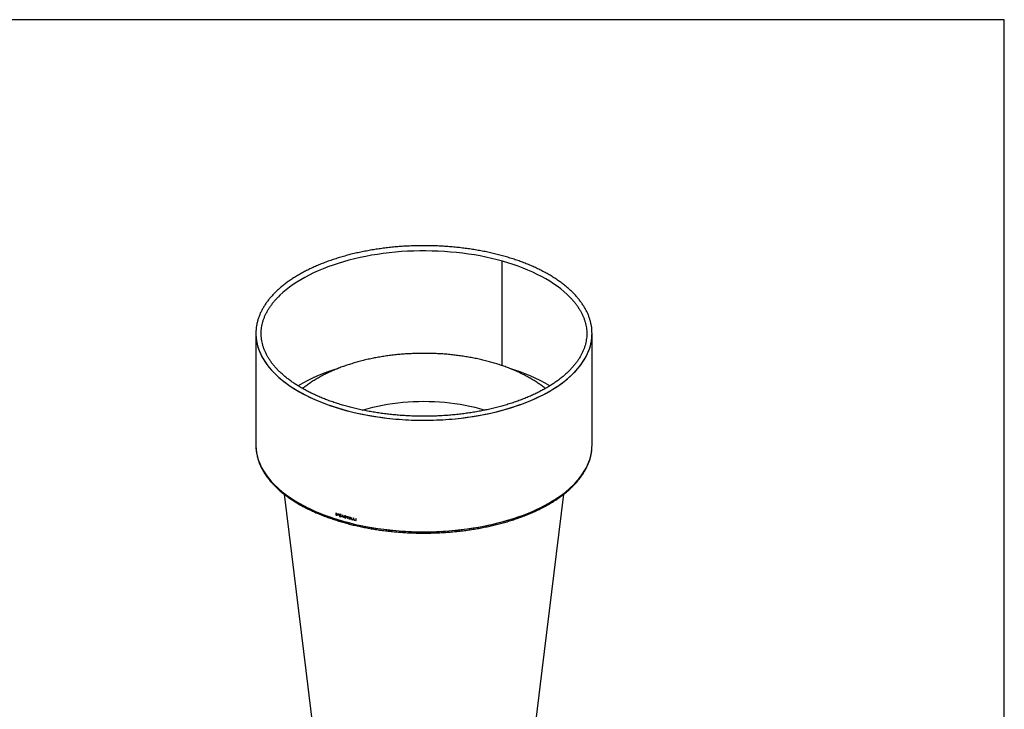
# Model space of a CAD drawing. Header units: millimetres. Extents: x -86 to 3194, y 57 to 2353.
# Tile 3 of 3: x 1554 to 3194, y 1205 to 2353. Entities that reach past the tile are written whole.
import ezdxf

# ---------------------------------------------------------------- set-up
doc = ezdxf.new("R2010")
doc.units = ezdxf.units.MM
doc.header["$LTSCALE"] = 8
doc.layers.add('SCHIZZI', color=9, linetype='Continuous')

msp = doc.modelspace()

# ---------------------------------------------------------------- linework, layer by layer
for p, q in [((2356.5, 1951.6), (2356.5, 1777.7)), ((2356.7, 1951.6), (2356.7, 1777.6)), ((1947, 1830.8), (1947, 1645)), ((2507, 1645), (2507, 1830.8)), ((2080, 1532.1), (2080, 1528.9)), ((2080.1, 1529), (2080, 1528.9)), ((2080.1, 1532.1), (2080.1, 1529)), ((2080.5, 1531.7), (2080.4, 1531.6)), ((2080.4, 1531.6), (2080.4, 1529.2)), ((2081.2, 1531.3), (2080.4, 1531.6)), ((2080.4, 1529.2), (2081.4, 1528.8)), ((2081.3, 1531.4), (2080.5, 1531.7)), ((2081.4, 1531.6), (2081.2, 1531.7)), ((2081.3, 1531.4), (2081.2, 1531.3)), ((2081.4, 1531.2), (2081.2, 1531.3)), ((2081.5, 1531.3), (2081.3, 1531.4)), ((2081.5, 1528.9), (2081.4, 1528.8)), ((2081.5, 1528.5), (2081.4, 1528.4)), ((2082.1, 1528.9), (2082.2, 1528.9)), ((2082.4, 1530.6), (2082.3, 1530.5)), ((2082.5, 1529.3), (2082.4, 1529.2)), ((2082.4, 1528.6), (2082.5, 1528.6)), ((2082.9, 1528.9), (2082.8, 1528.8)), ((2083.8, 1530.9), (2083.8, 1529.1)), ((2083.9, 1529.2), (2083.8, 1529.1)), ((2083.9, 1530.9), (2083.9, 1529.2)), ((2084.1, 1530.7), (2084, 1530.6)), ((2084, 1530), (2084, 1530.6)), ((2084.1, 1529.9), (2084, 1529.8)), ((2084, 1529.3), (2084, 1529.8)), ((2085.1, 1530.3), (2085.1, 1530.5)), ((2085.1, 1529.5), (2085.1, 1529.7)), ((2085.1, 1528.7), (2085.1, 1528.9)), ((2086.2, 1528.4), (2086.1, 1528.3)), ((2086.8, 1527), (2086.4, 1526.3)), ((2086.5, 1526.4), (2086.4, 1526.3)), ((2086.9, 1527.1), (2086.5, 1526.4)), ((2086.9, 1529.3), (2086.7, 1529.2)), ((2086.9, 1527.1), (2086.8, 1527)), ((2086.8, 1526.1), (2087.1, 1526.8)), ((2086.9, 1527.4), (2088, 1529.3)), ((2087.1, 1527.5), (2086.9, 1527.4)), ((2087.1, 1527.5), (2088.1, 1529.4)), ((2087.3, 1526.9), (2087.1, 1526.8)), ((2087.1, 1526.8), (2087.5, 1526.6)), ((2087.3, 1527.1), (2088.3, 1529)), ((2087.5, 1527), (2087.3, 1527.1)), ((2087.3, 1526.9), (2087.6, 1526.7)), ((2087.6, 1526.7), (2087.5, 1526.6)), ((2088.1, 1529.4), (2088, 1529.3)), ((2088.5, 1530.2), (2088.1, 1529.6)), ((2088.2, 1529.7), (2088.1, 1529.6)), ((2088.6, 1530.3), (2088.2, 1529.7)), ((2088.4, 1529.1), (2088.3, 1529)), ((2088.3, 1529), (2088.6, 1528.7)), ((2088.4, 1529.1), (2088.7, 1528.8)), ((2088.5, 1529.3), (2088.9, 1530.1)), ((2088.8, 1529), (2088.5, 1529.3)), ((2088.6, 1528.7), (2088.8, 1529)), ((2088.7, 1528.8), (2088.6, 1528.7)), ((2088.8, 1526.7), (2088.6, 1527)), ((2088.7, 1528.8), (2088.9, 1529.1)), ((2091.5, 1528.7), (2090.1, 1525.8)), ((2090.1, 1525.8), (2090.2, 1525.9)), ((2091.6, 1528.8), (2090.2, 1525.9)), ((2090.5, 1525.7), (2091, 1526.6)), ((2091, 1526.6), (2091.1, 1526.7)), ((2091.8, 1528.1), (2091.2, 1526.9)), ((2091.8, 1528.1), (2091.9, 1528.2)), ((2092.4, 1526.6), (2091.8, 1528.1)), ((2092.5, 1526.7), (2091.9, 1528.2)), ((2093.5, 1524.9), (2092, 1528.5)), ((2092.4, 1526.6), (2092.5, 1526.7)), ((2092.5, 1526.1), (2092.7, 1526.2)), ((2092.5, 1526.1), (2093, 1525)), ((2092.7, 1526.2), (2093.1, 1525.1)), ((2095.2, 1527.2), (2095, 1527.1)), ((2095.1, 1526), (2095.7, 1525.7)), ((2095.8, 1526), (2095.2, 1526.4)), ((2095.2, 1526.1), (2095.8, 1525.8)), ((2095.7, 1525.7), (2096.4, 1525.3)), ((2096.5, 1525.6), (2095.8, 1526)), ((2095.8, 1525.8), (2096.5, 1525.4)), ((2096.4, 1527), (2096.3, 1526.9)), ((2096.5, 1525.4), (2096.4, 1525.3)), ((2096.6, 1526.5), (2096.5, 1526.4)), ((2098.1, 1526.8), (2098.1, 1526.4)), ((2098.1, 1526.4), (2098.2, 1526.5)), ((2098.2, 1526.8), (2098.2, 1526.5)), ((2099.2, 1526.1), (2099.3, 1526.2)), ((2099.2, 1526.1), (2099.2, 1523.3)), ((2099.3, 1526.2), (2099.3, 1523.4)), ((2099.7, 1526), (2099.8, 1526.1)), ((2099.7, 1523.2), (2099.7, 1526)), ((2100.8, 1525.7), (2100.8, 1526.1)), ((2102.2, 1525.7), (2102.2, 1522.5)), ((2102.3, 1525.7), (2102.3, 1522.6)), ((2102.7, 1525.3), (2102.6, 1525.2)), ((2102.6, 1524.2), (2102.6, 1525.2)), ((2093, 1525), (2093.1, 1525.1)), ((2094.9, 1524.8), (2094.8, 1524.7)), ((2096.7, 1525.1), (2096.6, 1525)), ((2096.6, 1524.7), (2096.7, 1524.8)), ((2096.8, 1524.3), (2096.7, 1524.2)), ((2099.2, 1523.3), (2099.3, 1523.4)), ((2102.3, 1522.6), (2102.2, 1522.5)), ((2102.7, 1523.9), (2102.6, 1523.8)), ((2102.6, 1522.8), (2102.6, 1523.8)), ((2104.6, 1524.7), (2104.6, 1525.1)), ((2104.6, 1523.3), (2104.6, 1523.7)), ((2104.6, 1521.9), (2104.6, 1522.3)), ((2106.1, 1524.8), (2106.1, 1521.5)), ((2106.2, 1521.6), (2106.1, 1521.5)), ((2106.2, 1524.7), (2106.2, 1521.6)), ((2106.5, 1521.8), (2106.5, 1524.6)), ((2108.5, 1521), (2108.5, 1521.4)), ((2109.8, 1523.9), (2109.8, 1520.6)), ((2109.9, 1520.7), (2109.8, 1520.6)), ((2109.9, 1523.8), (2109.9, 1520.7)), ((2110.2, 1520.9), (2110.2, 1523.8)), ((2112.2, 1520.1), (2112.2, 1520.5)), ((2113.6, 1523), (2113.6, 1519.8)), ((2113.7, 1519.9), (2113.6, 1519.8)), ((2113.7, 1523), (2113.7, 1519.9)), ((2114, 1519.7), (2114, 1522.9))]:
    msp.add_line(p, q)
at = {"flags": 128}
for points in [[(2471.2, 1890.3), (2470.2, 1891.4), (2465.4, 1896.1), (2460.2, 1900.7), (2454.8, 1905.1), (2449, 1909.5), (2442.9, 1913.7), (2436.5, 1917.9), (2429.8, 1921.8), (2422.9, 1925.7), (2415.6, 1929.4), (2408.1, 1933), (2400.3, 1936.5), (2392.3, 1939.7), (2384, 1942.9), (2375.5, 1945.8), (2366.8, 1948.6), (2357.9, 1951.2), (2348.9, 1953.7), (2339.6, 1956), (2330.2, 1958), (2320.6, 1960), (2311, 1961.7), (2301.2, 1963.2), (2291.2, 1964.5), (2281.2, 1965.7), (2271.2, 1966.6), (2261, 1967.4), (2250.8, 1968), (2240.6, 1968.3), (2230.4, 1968.5), (2220.1, 1968.5), (2209.9, 1968.2), (2199.7, 1967.8), (2189.5, 1967.2), (2179.4, 1966.3), (2169.3, 1965.3), (2159.3, 1964.1), (2149.5, 1962.7), (2139.7, 1961.1), (2130.1, 1959.3), (2120.6, 1957.4), (2111.2, 1955.2), (2102, 1952.9), (2093, 1950.4), (2084.2, 1947.7), (2075.6, 1944.8), (2067.1, 1941.8), (2059, 1938.6), (2051, 1935.3), (2043.3, 1931.8), (2035.9, 1928.2), (2028.7, 1924.4), (2021.8, 1920.5), (2015.2, 1916.5), (2009, 1912.3), (2003, 1908), (1997.3, 1903.6), (1992, 1899.1), (1986.9, 1894.5), (1983.9, 1891.5)], [(1947.3, 1837.8), (1947.1, 1834.7), (1947, 1829.3), (1947.3, 1824), (1948, 1818.6), (1949, 1813.3), (1950.5, 1808), (1952.3, 1802.7), (1954.6, 1797.5), (1957.1, 1792.3), (1960.1, 1787.1), (1963.4, 1782.1), (1967.1, 1777), (1971.2, 1772.1), (1975.6, 1767.2), (1980.4, 1762.5), (1985.5, 1757.8), (1990.9, 1753.2), (1996.7, 1748.8), (2002.7, 1744.4), (2009.1, 1740.2), (2015.8, 1736.1), (2022.8, 1732.1), (2030.1, 1728.3), (2037.6, 1724.6), (2045.4, 1721), (2053.4, 1717.6), (2061.7, 1714.4), (2070.2, 1711.3), (2079, 1708.4), (2087.9, 1705.6), (2097, 1703)], [(2097, 1703), (2106.3, 1700.6), (2115.8, 1698.4), (2125.4, 1696.4), (2135.2, 1694.5), (2145.1, 1692.9), (2155.1, 1691.4), (2165.2, 1690.1), (2175.4, 1689), (2185.7, 1688.1), (2196, 1687.4), (2206.4, 1686.9), (2216.8, 1686.6), (2227.2, 1686.6), (2237.6, 1686.7), (2248, 1687), (2258.4, 1687.5), (2268.7, 1688.2), (2278.9, 1689.1), (2289.1, 1690.1), (2299.2, 1691.4), (2309.2, 1692.9), (2319.1, 1694.6), (2328.9, 1696.4), (2338.5, 1698.5), (2348, 1700.7), (2357.3, 1703.1), (2366.4, 1705.7), (2375.3, 1708.5), (2384.1, 1711.4), (2392.6, 1714.5), (2400.9, 1717.7), (2408.9, 1721.1), (2416.7, 1724.7), (2424.2, 1728.4), (2431.5, 1732.2), (2438.4, 1736.2), (2445.1, 1740.3), (2451.5, 1744.6), (2457.6, 1748.9), (2463.3, 1753.4), (2468.7, 1758), (2473.8, 1762.6), (2478.6, 1767.4), (2483, 1772.3), (2487, 1777.2), (2490.7, 1782.2), (2494, 1787.3), (2497, 1792.5), (2499.5, 1797.7), (2501.7, 1802.9), (2503.6, 1808.2), (2505, 1813.5), (2506.1, 1818.8), (2506.7, 1824.2), (2507, 1829.5), (2506.9, 1834.9), (2506.7, 1837.8)], [(1947, 1830.8), (1947.1, 1826.7), (1947.6, 1821.3), (1948.5, 1816), (1949.7, 1810.7), (1951.4, 1805.4), (1953.4, 1800.1), (1955.8, 1794.9), (1958.6, 1789.7), (1961.7, 1784.6), (1965.2, 1779.6), (1969.1, 1774.6), (1973.3, 1769.7), (1977.9, 1764.9), (1982.8, 1760.2), (1988.1, 1755.5), (1993.7, 1751), (1999.6, 1746.6), (2005.8, 1742.3), (2012.4, 1738.1), (2019.2, 1734.1), (2026.3, 1730.2), (2033.7, 1726.4), (2041.4, 1722.8), (2049.3, 1719.3), (2057.5, 1716), (2065.9, 1712.8), (2074.5, 1709.8), (2083.3, 1707), (2092.3, 1704.3), (2101.6, 1701.8), (2111, 1699.5), (2120.5, 1697.4), (2130.2, 1695.4), (2140, 1693.7), (2150, 1692.1), (2160.1, 1690.7), (2170.2, 1689.5), (2180.4, 1688.6), (2190.7, 1687.8), (2201.1, 1687.2), (2211.5, 1686.8), (2221.9, 1686.6), (2232.3, 1686.6), (2242.7, 1686.8), (2253, 1687.2), (2263.4, 1687.8), (2273.7, 1688.6), (2283.9, 1689.6), (2294.1, 1690.7), (2304.1, 1692.1), (2314.1, 1693.7), (2323.9, 1695.5), (2333.6, 1697.4), (2343.1, 1699.5), (2352.5, 1701.9), (2361.8, 1704.3), (2370.8, 1707), (2379.6, 1709.9), (2388.2, 1712.9), (2396.6, 1716), (2404.8, 1719.4), (2412.7, 1722.8), (2420.4, 1726.5), (2427.8, 1730.2), (2434.9, 1734.1), (2441.7, 1738.2), (2448.2, 1742.4), (2454.5, 1746.7), (2460.4, 1751.1), (2466, 1755.6), (2471.2, 1760.2), (2476.1, 1764.9), (2480.7, 1769.8), (2485, 1774.7), (2488.8, 1779.6), (2492.3, 1784.7), (2495.5, 1789.8), (2498.2, 1795), (2500.6, 1800.2), (2502.7, 1805.4), (2504.3, 1810.7), (2505.6, 1816.1), (2506.4, 1821.4), (2506.9, 1826.8), (2507, 1832.1), (2507, 1832.2)], [(2124.9, 1703.5), (2126.5, 1704), (2134.2, 1706.2), (2142, 1708.2), (2150, 1710.1), (2158.2, 1711.7), (2166.4, 1713.2), (2174.8, 1714.5), (2183.3, 1715.6), (2191.9, 1716.5), (2200.6, 1717.2), (2209.3, 1717.7), (2218, 1718), (2226.8, 1718.1), (2235.5, 1718), (2244.3, 1717.7), (2253, 1717.2), (2261.6, 1716.5), (2270.2, 1715.6), (2278.7, 1714.5), (2287.1, 1713.3), (2295.4, 1711.8), (2303.6, 1710.2), (2311.6, 1708.3), (2319.4, 1706.3)], [(2319.4, 1706.3), (2327.1, 1704.1), (2329.1, 1703.5)], [(1947, 1645), (1947.1, 1640.9), (1947.6, 1635.6), (1948.5, 1630.2), (1949.7, 1624.9), (1951.4, 1619.6), (1953.4, 1614.4), (1955.8, 1609.2), (1958.6, 1604), (1961.7, 1598.9), (1965.2, 1593.8), (1969.1, 1588.9), (1973.3, 1584), (1977.9, 1579.1), (1982.8, 1574.4), (1988.1, 1569.8), (1993.7, 1565.3), (1999.6, 1560.9), (2005.8, 1556.6), (2012.4, 1552.4), (2019.2, 1548.4), (2026.3, 1544.4), (2033.7, 1540.7), (2041.4, 1537), (2049.3, 1533.6), (2057.5, 1530.2), (2065.9, 1527.1), (2074.5, 1524.1), (2083.3, 1521.2), (2092.3, 1518.6), (2101.6, 1516.1), (2111, 1513.8), (2120.5, 1511.6), (2130.2, 1509.7), (2140, 1507.9), (2150, 1506.4), (2160.1, 1505), (2170.2, 1503.8), (2180.4, 1502.8), (2190.7, 1502), (2201.1, 1501.4), (2211.5, 1501), (2221.9, 1500.8), (2232.3, 1500.8), (2242.7, 1501), (2253, 1501.4), (2263.4, 1502), (2273.7, 1502.8), (2283.9, 1503.8), (2294.1, 1505), (2304.1, 1506.4), (2314.1, 1508), (2323.9, 1509.7), (2333.6, 1511.7), (2343.1, 1513.8), (2352.5, 1516.1), (2361.8, 1518.6), (2370.8, 1521.3), (2379.6, 1524.1), (2388.2, 1527.1), (2396.6, 1530.3), (2404.8, 1533.6), (2412.7, 1537.1), (2420.4, 1540.7), (2427.8, 1544.5), (2434.9, 1548.4), (2441.7, 1552.4), (2448.2, 1556.6), (2454.5, 1560.9), (2460.4, 1565.3), (2466, 1569.8), (2471.2, 1574.5), (2476.1, 1579.2), (2480.7, 1584), (2485, 1588.9), (2488.8, 1593.9), (2492.3, 1598.9), (2495.5, 1604), (2498.2, 1609.2), (2500.6, 1614.4), (2502.7, 1619.7), (2504.3, 1625), (2505.6, 1630.3), (2506.4, 1635.6), (2506.9, 1641), (2507, 1645)], [(1947, 1643.6), (1947, 1643.6), (1947.3, 1638.2), (1948, 1632.9), (1949, 1627.5), (1950.5, 1622.2), (1952.3, 1617), (1954.6, 1611.7), (1957.1, 1606.5), (1960.1, 1601.4), (1963.4, 1596.3), (1967.1, 1591.3), (1971.2, 1586.4), (1975.6, 1581.5), (1980.4, 1576.7), (1985.5, 1572.1), (1990.9, 1567.5), (1996.7, 1563), (2002.7, 1558.7), (2009.1, 1554.4), (2015.8, 1550.3), (2022.8, 1546.3), (2030.1, 1542.5), (2037.6, 1538.8), (2045.4, 1535.3), (2053.4, 1531.9), (2061.7, 1528.6), (2070.2, 1525.5), (2079, 1522.6), (2087.9, 1519.9), (2097, 1517.3)], [(2097, 1517.3), (2106.3, 1514.9), (2115.8, 1512.7), (2125.4, 1510.6), (2135.2, 1508.8), (2145.1, 1507.1), (2155.1, 1505.6), (2165.2, 1504.4), (2175.4, 1503.3), (2185.7, 1502.4), (2196, 1501.7), (2206.4, 1501.2), (2216.8, 1500.9), (2227.2, 1500.8), (2237.6, 1500.9), (2248, 1501.2), (2258.4, 1501.7), (2268.7, 1502.4), (2278.9, 1503.3), (2289.1, 1504.4), (2299.2, 1505.7), (2309.2, 1507.2), (2319.1, 1508.8), (2328.9, 1510.7), (2338.5, 1512.7), (2348, 1515), (2357.3, 1517.4), (2366.4, 1520), (2375.3, 1522.7), (2384.1, 1525.6), (2392.6, 1528.7), (2400.9, 1532), (2408.9, 1535.4), (2416.7, 1538.9), (2424.2, 1542.6), (2431.5, 1546.5), (2438.4, 1550.5), (2445.1, 1554.6), (2451.5, 1558.8), (2457.6, 1563.2), (2463.3, 1567.6), (2468.7, 1572.2), (2473.8, 1576.9), (2478.6, 1581.7), (2483, 1586.5), (2487, 1591.5), (2490.7, 1596.5), (2494, 1601.6), (2497, 1606.7), (2499.5, 1611.9), (2501.7, 1617.1), (2503.6, 1622.4), (2505, 1627.7), (2506.1, 1633.1), (2506.7, 1638.4), (2506.9, 1641.1)], [(1993.9, 1563.7), (2030, 1269.7), (2075.8, 895.8)], [(2378.2, 895.8), (2424, 1269.7), (2460.1, 1563.7)]]:
    msp.add_lwpolyline(points, dxfattribs=at)
for centre, radius, start, end in [((2173.4, 1475.8), 310.2, 106.7177, 120.2211), ((2279.7, 1473.8), 312.3, 59.8244, 73.2057), ((2197.6, 1902.2), 388.4, 252.3711, 252.5627), ((2197.7, 1899.2), 388.6, 252.3711, 252.5951), ((2197.7, 1899), 388.3, 252.3711, 252.5951), ((2199.9, 1909.5), 396, 252.9576, 253.156), ((2199.9, 1907.7), 396, 252.9576, 253.156), ((2199.9, 1907.5), 395.7, 252.9576, 253.156), ((2199.9, 1909.5), 396.3, 252.9954, 253.156), ((2199.9, 1909), 396.3, 252.9954, 253.156), ((2199.9, 1908.7), 396.3, 252.9954, 253.156), ((2199.9, 1908.2), 396.3, 252.9954, 253.156), ((2199.9, 1909.3), 396, 252.9954, 253.156), ((2199.9, 1908.5), 396, 252.9954, 253.156), ((2201.1, 1909.7), 400.2, 253.3466, 253.4135), ((2201.1, 1909.5), 399.9, 253.3466, 253.4135), ((2202.2, 1918.2), 404.3, 253.6585, 253.725), ((2203.1, 1917.2), 407.3, 253.8942, 253.9601), ((2203.1, 1916.9), 407, 253.8942, 253.9601), ((2203.8, 1920.8), 410.1, 254.0277, 254.2553), ((2203.8, 1920.6), 409.8, 254.0277, 254.2553), ((2203.8, 1921.3), 410.1, 254.0543, 254.2288), ((2203.8, 1923.1), 410.1, 254.1091, 254.1744), ((2205.2, 1925.8), 415.4, 254.5199, 254.5794), ((2206.3, 1931), 419.3, 254.8225, 254.8818), ((2206.3, 1930.8), 418.9, 254.8225, 254.8818), ((2207.6, 1936.7), 424.2, 255.0459, 255.427), ((2207.2, 1934.8), 422.8, 255.0456, 255.199), ((2207.2, 1934.6), 422.4, 255.0456, 255.199), ((2207.9, 1937.7), 425.7, 255.2741, 255.4267), ((2207.9, 1937.5), 425.4, 255.2741, 255.4267), ((2209.3, 1943.4), 431.2, 255.6116, 255.9495), ((2209.4, 1943.4), 431.6, 255.6698, 255.9494), ((2209.4, 1943.1), 431.2, 255.6698, 255.9494), ((2204.6, 1922.5), 412.8, 254.3221, 254.3874), ((2204.6, 1922.3), 412.5, 254.3221, 254.3874), ((2207.6, 1933.5), 424.2, 255.1989, 255.2741), ((2207.6, 1933.2), 423.9, 255.1989, 255.2741), ((2209.3, 1940.2), 431.2, 255.6116, 255.9495), ((2209.3, 1940), 430.8, 255.6116, 255.9495), ((2209.4, 1942.4), 431.6, 255.6698, 255.9494), ((2209.4, 1942), 431.6, 255.6698, 255.9494), ((2209.4, 1941), 431.6, 255.6698, 255.9494), ((2209.4, 1941.7), 431.2, 255.6698, 255.9494), ((2210.5, 1948.4), 436.3, 256.1524, 256.21), ((2210.9, 1946.7), 437.9, 256.1526, 256.4707), ((2210.9, 1946.5), 437.6, 256.1526, 256.4707), ((2211, 1947.5), 438.3, 256.2101, 256.4707), ((2212, 1954.4), 442.5, 256.6473, 256.7044), ((2212.4, 1952.8), 444.1, 256.6475, 256.9627), ((2212.4, 1952.5), 443.8, 256.6475, 256.9627), ((2212.4, 1953.5), 444.5, 256.7045, 256.9626), ((2213.4, 1960.5), 448.8, 257.1474, 257.2039), ((2213.4, 1957.3), 448.8, 257.1474, 257.2039), ((2213.4, 1957), 448.4, 257.1474, 257.2039)]:
    msp.add_arc(centre, radius, start, end)
for points, knots in [([(2506.7, 1838.1), (2506.7, 1838.2), (2506.5, 1840), (2506, 1843.5), (2505, 1848.7), (2503.6, 1853.8), (2501.9, 1858.9), (2499.9, 1864), (2497.5, 1869), (2494.7, 1874), (2491.6, 1878.9), (2488.2, 1883.8), (2484.5, 1888.6), (2480.4, 1893.4), (2476.1, 1898), (2471.4, 1902.6), (2466.4, 1907), (2461.1, 1911.4), (2455.5, 1915.7), (2449.6, 1919.9), (2443.5, 1923.9), (2437.1, 1927.8), (2430.4, 1931.7), (2423.5, 1935.3), (2416.3, 1938.9), (2408.9, 1942.3), (2401.3, 1945.6), (2393.4, 1948.7), (2385.4, 1951.7), (2377.1, 1954.5), (2368.7, 1957.2), (2360.1, 1959.7), (2351.3, 1962), (2342.4, 1964.2), (2333.4, 1966.3), (2324.2, 1968.1), (2314.9, 1969.8), (2305.4, 1971.3), (2295.9, 1972.7), (2286.3, 1973.9), (2276.7, 1974.9), (2266.9, 1975.7), (2257.1, 1976.3), (2247.3, 1976.8), (2237.5, 1977.1), (2227.6, 1977.2), (2217.8, 1977.1), (2207.9, 1976.8), (2198.1, 1976.4), (2188.3, 1975.8), (2178.6, 1975), (2168.9, 1974), (2159.3, 1972.8), (2149.8, 1971.5), (2140.3, 1970), (2131, 1968.3), (2121.8, 1966.5), (2112.7, 1964.5), (2103.8, 1962.3), (2095, 1960), (2086.4, 1957.5), (2078, 1954.8), (2069.7, 1952), (2061.6, 1949.1), (2053.7, 1946), (2046.1, 1942.7), (2038.7, 1939.3), (2031.5, 1935.8), (2024.5, 1932.1), (2017.8, 1928.3), (2011.3, 1924.4), (2005.1, 1920.4), (1999.2, 1916.2), (1993.6, 1912), (1988.3, 1907.6), (1983.2, 1903.1), (1978.5, 1898.6), (1974.1, 1893.9), (1969.9, 1889.2), (1966.2, 1884.4), (1962.7, 1879.5), (1959.6, 1874.5), (1956.8, 1869.5), (1954.4, 1864.5), (1952.3, 1859.4), (1950.5, 1854.2), (1949.1, 1849.1), (1948.1, 1843.9), (1947.5, 1840.2), (1947.4, 1838.3), (1947.3, 1838.1)], [0, 0, 0, 0, 0.000559, 0.011946, 0.023342, 0.034753, 0.046185, 0.057641, 0.069124, 0.080633, 0.092169, 0.10373, 0.115313, 0.126915, 0.138533, 0.150164, 0.161805, 0.173453, 0.185105, 0.196761, 0.208418, 0.220076, 0.231732, 0.243387, 0.25504, 0.26669, 0.278338, 0.289983, 0.301626, 0.313266, 0.324904, 0.336539, 0.348172, 0.359803, 0.371431, 0.383058, 0.394683, 0.406307, 0.417929, 0.429551, 0.441171, 0.45279, 0.464409, 0.476027, 0.487644, 0.499262, 0.510879, 0.522497, 0.534114, 0.545733, 0.557351, 0.56897, 0.580591, 0.592212, 0.603834, 0.615458, 0.627083, 0.63871, 0.650339, 0.66197, 0.673603, 0.685238, 0.696876, 0.708517, 0.72016, 0.731807, 0.743456, 0.755108, 0.766763, 0.778421, 0.790081, 0.801743, 0.813406, 0.82507, 0.836733, 0.848393, 0.860049, 0.871698, 0.883338, 0.894965, 0.906577, 0.918171, 0.929742, 0.941288, 0.952807, 0.964299, 0.975763, 0.987201, 0.998617, 1, 1, 1, 1]), ([(2100.2, 1709.3), (2098.7, 1709.7), (2094.4, 1710.9), (2087.3, 1713), (2079.1, 1715.6), (2071, 1718.4), (2063.2, 1721.3), (2055.6, 1724.3), (2048.2, 1727.5), (2041, 1730.8), (2034.1, 1734.3), (2027.4, 1737.9), (2021, 1741.5), (2014.8, 1745.3), (2008.9, 1749.2), (2003.3, 1753.2), (1998, 1757.3), (1993, 1761.5), (1988.2, 1765.8), (1983.8, 1770.1), (1979.7, 1774.5), (1975.9, 1779), (1972.4, 1783.5), (1969.3, 1788.1), (1966.4, 1792.7), (1963.9, 1797.4), (1961.7, 1802.2), (1959.9, 1806.9), (1958.4, 1811.7), (1957.2, 1816.6), (1956.4, 1821.4), (1955.9, 1826.3), (1955.7, 1831.1), (1955.9, 1836), (1956.5, 1840.9), (1957.4, 1845.8), (1958.6, 1850.6), (1960.2, 1855.4), (1962.1, 1860.2), (1964.4, 1865), (1966.9, 1869.7), (1969.9, 1874.3), (1973.1, 1878.9), (1976.7, 1883.5), (1980.3, 1887.7), (1983, 1890.5), (1984.2, 1891.7)], [0, 0, 0, 0, 0.012055, 0.034971, 0.057883, 0.080789, 0.103691, 0.126586, 0.149475, 0.172359, 0.195236, 0.218108, 0.240974, 0.263835, 0.286693, 0.309548, 0.332402, 0.355256, 0.378114, 0.40098, 0.423856, 0.446749, 0.469666, 0.492612, 0.515596, 0.538626, 0.561711, 0.584857, 0.608068, 0.631348, 0.654692, 0.678093, 0.701537, 0.725005, 0.748472, 0.771914, 0.795313, 0.818655, 0.841933, 0.865144, 0.888291, 0.911378, 0.934413, 0.957403, 0.980357, 1, 1, 1, 1]), ([(2470.9, 1890.6), (2472, 1889.4), (2474.6, 1886.8), (2478.1, 1882.6), (2481.6, 1878), (2484.7, 1873.4), (2487.6, 1868.8), (2490.1, 1864.1), (2492.3, 1859.4), (2494.1, 1854.6), (2495.6, 1849.8), (2496.8, 1845), (2497.6, 1840.1), (2498.1, 1835.3), (2498.3, 1830.4), (2498.1, 1825.5), (2497.5, 1820.6), (2496.6, 1815.8), (2495.4, 1810.9), (2493.8, 1806.1), (2491.9, 1801.3), (2489.6, 1796.6), (2487.1, 1791.9), (2484.1, 1787.2), (2480.9, 1782.6), (2477.3, 1778.1), (2473.5, 1773.6), (2469.3, 1769.2), (2464.8, 1764.9), (2460, 1760.6), (2454.9, 1756.4), (2449.5, 1752.4), (2443.8, 1748.4), (2437.9, 1744.5), (2431.7, 1740.7), (2425.2, 1737.1), (2418.5, 1733.5), (2411.5, 1730.1), (2404.3, 1726.8), (2396.8, 1723.7), (2389.1, 1720.6), (2381.3, 1717.8), (2373.2, 1715), (2364.9, 1712.4), (2356.5, 1710), (2347.9, 1707.7), (2339.1, 1705.6), (2330.2, 1703.6), (2321.1, 1701.8), (2312, 1700.2), (2302.7, 1698.7), (2293.3, 1697.4), (2283.9, 1696.3), (2274.3, 1695.3), (2264.7, 1694.5), (2255.1, 1693.9), (2245.4, 1693.5), (2235.7, 1693.3), (2226, 1693.2), (2216.3, 1693.3), (2206.6, 1693.6), (2196.9, 1694), (2187.2, 1694.7), (2177.7, 1695.5), (2168.1, 1696.5), (2158.7, 1697.7), (2149.3, 1699), (2140.1, 1700.5), (2130.9, 1702.2), (2121.9, 1704), (2113, 1706), (2105.8, 1707.8), (2101.6, 1708.9), (2100.2, 1709.3)], [0, 0, 0, 0, 0.0113789, 0.0255354, 0.0397062, 0.0538956, 0.0681084, 0.0823497, 0.0966245, 0.1109372, 0.1252907, 0.1396861, 0.1541215, 0.168592, 0.183089, 0.1976011, 0.2121126, 0.2266085, 0.2410777, 0.2555119, 0.2699063, 0.2842595, 0.2985728, 0.3128493, 0.3270935, 0.3413102, 0.3555044, 0.3696809, 0.3838439, 0.3979971, 0.4121436, 0.426286, 0.4404264, 0.4545662, 0.4687064, 0.482848, 0.4969919, 0.5111384, 0.5252881, 0.539441, 0.5535973, 0.567757, 0.5819201, 0.5960864, 0.6102557, 0.624428, 0.6386031, 0.6527807, 0.6669606, 0.6811427, 0.6953268, 0.7095125, 0.7236998, 0.7378884, 0.752078, 0.7662686, 0.7804599, 0.7946517, 0.8088437, 0.8230359, 0.837228, 0.8514196, 0.8656108, 0.8798011, 0.8939905, 0.9081787, 0.9223656, 0.9365509, 0.9507343, 0.9649158, 0.979095, 0.9932718, 1, 1, 1, 1]), ([(2429.1, 1739.3), (2428.9, 1739.5), (2426.9, 1741.2), (2422.9, 1744.2), (2416.9, 1748.5), (2410.6, 1752.5), (2404.1, 1756.5), (2397.3, 1760.2), (2390.3, 1763.8), (2383.1, 1767.2), (2375.7, 1770.5), (2368.1, 1773.6), (2360.2, 1776.5), (2352.3, 1779.2), (2344.2, 1781.7), (2337.3, 1783.6), (2330.4, 1785.5), (2323.2, 1787.2), (2314.6, 1789.1), (2305.8, 1790.9), (2297, 1792.4), (2288.1, 1793.7), (2279.1, 1794.9), (2270, 1795.9), (2260.9, 1796.7), (2251.7, 1797.3), (2242.5, 1797.7), (2233.3, 1797.9), (2224.1, 1797.9), (2214.9, 1797.8), (2205.7, 1797.4), (2196.5, 1796.9), (2187.4, 1796.2), (2178.3, 1795.3), (2169.2, 1794.2), (2160.3, 1792.9), (2151.4, 1791.4), (2142.7, 1789.8), (2134, 1788), (2125.5, 1786), (2117.1, 1783.8), (2108.8, 1781.4), (2100.7, 1778.8), (2092.7, 1776.1), (2084.9, 1773.2), (2077.3, 1770.1), (2069.9, 1766.8), (2062.7, 1763.4), (2055.7, 1759.7), (2049, 1755.9), (2042.5, 1752), (2036.2, 1747.8), (2030.3, 1743.6), (2026.6, 1740.7), (2024.9, 1739.3)], [0, 0, 0, 0, 0.002112, 0.021944, 0.04186, 0.061833, 0.081838, 0.101852, 0.121858, 0.141844, 0.161803, 0.181729, 0.20162, 0.221474, 0.241292, 0.260325, 0.270785, 0.290518, 0.310221, 0.329897, 0.349547, 0.369174, 0.388782, 0.408374, 0.427951, 0.447518, 0.467076, 0.486629, 0.506179, 0.52573, 0.545283, 0.564841, 0.584406, 0.603982, 0.623572, 0.643178, 0.662804, 0.682452, 0.702126, 0.721827, 0.741561, 0.761328, 0.781132, 0.800975, 0.82086, 0.840786, 0.860755, 0.880766, 0.900816, 0.9209, 0.941011, 0.961136, 0.981257, 1, 1, 1, 1]), ([(1947.3, 1637.6), (1947.4, 1637.5), (1947.4, 1636.7), (1947.5, 1635.8), (1947.7, 1635.1)], [0, 0, 0, 0, 0.080753, 1, 1, 1, 1]), ([(1947.7, 1634.7), (1947.8, 1633.8), (1948.1, 1631.3), (1949, 1627.1), (1950.4, 1621.9), (1952.1, 1616.8), (1954.2, 1611.7), (1956.6, 1606.7), (1959.3, 1601.7), (1962.4, 1596.8), (1965.8, 1591.9), (1969.5, 1587.1), (1973.6, 1582.4), (1978, 1577.7), (1982.7, 1573.2), (1987.7, 1568.7), (1993, 1564.3), (1998.6, 1560), (2004.5, 1555.9), (2010.6, 1551.8), (2017, 1547.9), (2023.7, 1544.1), (2030.6, 1540.4), (2037.8, 1536.9), (2045.2, 1533.5), (2052.9, 1530.2), (2060.7, 1527.1), (2068.8, 1524.1), (2077, 1521.3), (2085.4, 1518.6), (2092.4, 1516.5), (2096.6, 1515.4), (2097.9, 1515)], [0, 0, 0, 0, 0.016065, 0.050068, 0.084118, 0.118228, 0.152411, 0.186673, 0.221017, 0.255439, 0.289935, 0.324497, 0.359116, 0.393782, 0.428485, 0.463218, 0.497973, 0.532742, 0.56752, 0.602302, 0.637085, 0.671865, 0.70664, 0.741409, 0.776171, 0.810926, 0.845673, 0.880412, 0.915143, 0.949867, 0.984583, 1, 1, 1, 1]), ([(2097.9, 1515), (2099.5, 1514.6), (2103.9, 1513.4), (2111.5, 1511.6), (2120.5, 1509.6), (2129.7, 1507.7), (2139, 1506), (2148.4, 1504.5), (2157.9, 1503.1), (2167.5, 1502), (2177.2, 1501), (2186.9, 1500.1), (2196.7, 1499.5), (2206.5, 1499), (2216.4, 1498.7), (2226.2, 1498.6), (2236.1, 1498.7), (2245.9, 1499), (2255.7, 1499.4), (2265.5, 1500), (2275.3, 1500.8), (2285, 1501.8), (2294.6, 1502.9), (2304.1, 1504.3), (2313.5, 1505.8), (2322.8, 1507.4), (2332.1, 1509.3), (2341.1, 1511.3), (2350.1, 1513.4), (2358.9, 1515.8), (2367.5, 1518.3), (2375.9, 1520.9), (2384.2, 1523.7), (2392.3, 1526.7), (2400.1, 1529.8), (2407.8, 1533), (2415.2, 1536.4), (2422.4, 1539.9), (2429.4, 1543.6), (2436.1, 1547.4), (2442.6, 1551.3), (2448.8, 1555.3), (2454.7, 1559.5), (2460.3, 1563.8), (2465.7, 1568.1), (2470.7, 1572.6), (2475.4, 1577.2), (2479.9, 1581.8), (2484, 1586.5), (2487.8, 1591.4), (2491.2, 1596.3), (2494.4, 1601.2), (2497.2, 1606.2), (2499.6, 1611.3), (2501.7, 1616.4), (2503.5, 1621.5), (2504.9, 1626.6), (2505.9, 1631.8), (2506.5, 1635.3), (2506.6, 1637.1), (2506.6, 1637.1)], [0, 0, 0, 0, 0.009326, 0.027035, 0.044742, 0.062447, 0.080148, 0.097848, 0.115545, 0.133241, 0.150935, 0.168628, 0.186319, 0.20401, 0.221701, 0.239391, 0.257081, 0.274771, 0.292461, 0.310152, 0.327844, 0.345536, 0.36323, 0.380926, 0.398624, 0.416323, 0.434025, 0.451729, 0.469436, 0.487147, 0.50486, 0.522578, 0.540299, 0.558024, 0.575754, 0.593487, 0.611226, 0.628968, 0.646715, 0.664467, 0.682221, 0.699979, 0.717739, 0.735499, 0.753258, 0.771014, 0.788762, 0.806501, 0.824225, 0.841931, 0.859613, 0.877267, 0.894887, 0.912469, 0.93001, 0.947509, 0.964965, 0.982383, 0.999767, 1, 1, 1, 1]), ([(2082.6, 1530.7), (2082.4, 1530.9), (2082.1, 1531.3), (2081.6, 1531.5), (2081.4, 1531.6)], [0, 0, 0, 0, 0.5, 1, 1, 1, 1]), ([(2082.3, 1530.5), (2082.1, 1530.7), (2081.9, 1531), (2081.5, 1531.2), (2081.4, 1531.2)], [0, 0, 0, 0, 0.5, 1, 1, 1, 1]), ([(2081.4, 1528.8), (2081.5, 1528.8), (2081.7, 1528.8), (2082, 1528.8), (2082.2, 1529), (2082.3, 1529.1), (2082.4, 1529.2)], [0, 0, 0, 0, 0.25059, 0.500044, 0.749798, 1, 1, 1, 1]), ([(2081.4, 1528.4), (2081.6, 1528.4), (2081.8, 1528.4), (2082.2, 1528.4), (2082.5, 1528.6), (2082.7, 1528.8), (2082.8, 1528.8)], [0, 0, 0, 0, 0.250163, 0.499995, 0.749897, 1, 1, 1, 1]), ([(2082.4, 1530.6), (2082.2, 1530.8), (2082, 1531.1), (2081.6, 1531.3), (2081.5, 1531.3)], [0, 0, 0, 0, 0.500058, 1, 1, 1, 1]), ([(2081.5, 1528.9), (2081.6, 1528.9), (2081.8, 1528.9), (2082.1, 1528.9), (2082.3, 1529.1), (2082.5, 1529.2), (2082.5, 1529.3)], [0, 0, 0, 0, 0.250537, 0.499966, 0.749736, 1, 1, 1, 1]), ([(2081.5, 1528.5), (2081.7, 1528.5), (2081.9, 1528.5), (2082.3, 1528.5), (2082.6, 1528.7), (2082.8, 1528.9), (2082.9, 1528.9)], [0, 0, 0, 0, 0.2499468, 0.4999212, 0.7499374, 1, 1, 1, 1]), ([(2082.4, 1529.2), (2082.5, 1529.3), (2082.5, 1529.4), (2082.6, 1529.8), (2082.5, 1530.2), (2082.3, 1530.4), (2082.3, 1530.5)], [0, 0, 0, 0, 0.250146, 0.49997, 0.749985, 1, 1, 1, 1]), ([(2082.5, 1529.3), (2082.6, 1529.3), (2082.7, 1529.5), (2082.7, 1529.9), (2082.6, 1530.3), (2082.4, 1530.5), (2082.4, 1530.6)], [0, 0, 0, 0, 0.250147, 0.499993, 0.750018, 1, 1, 1, 1]), ([(2082.8, 1528.8), (2082.8, 1529), (2083, 1529.2), (2083, 1529.7), (2082.8, 1530.2), (2082.7, 1530.6), (2082.6, 1530.7)], [0, 0, 0, 0, 0.25, 0.5, 0.75, 1, 1, 1, 1]), ([(2087, 1529.9), (2086.9, 1529.8), (2086.5, 1529.7), (2086.2, 1529.4), (2086, 1528.9), (2086, 1528.5), (2086.1, 1528.3)], [0, 0, 0, 0, 0.25, 0.5, 0.75, 1, 1, 1, 1]), ([(2087.2, 1530), (2087, 1529.9), (2086.7, 1529.8), (2086.3, 1529.5), (2086.1, 1529), (2086.2, 1528.6), (2086.2, 1528.4)], [0, 0, 0, 0, 0.2499188, 0.4999031, 0.749942, 1, 1, 1, 1]), ([(2086.1, 1528.3), (2086.1, 1528.2), (2086.1, 1528), (2086.3, 1527.6), (2086.5, 1527.3), (2086.7, 1527.1), (2086.8, 1527)], [0, 0, 0, 0, 0.25052, 0.499992, 0.749804, 1, 1, 1, 1]), ([(2086.2, 1528.4), (2086.2, 1528.3), (2086.2, 1528.1), (2086.4, 1527.7), (2086.6, 1527.4), (2086.8, 1527.2), (2086.9, 1527.1)], [0, 0, 0, 0, 0.250525, 0.500062, 0.749816, 1, 1, 1, 1]), ([(2087.2, 1529.4), (2087.1, 1529.4), (2086.8, 1529.3), (2086.6, 1529.1), (2086.4, 1528.7), (2086.5, 1528.4), (2086.5, 1528.3)], [0, 0, 0, 0, 0.25, 0.5, 0.75, 1, 1, 1, 1]), ([(2086.5, 1528.3), (2086.5, 1528.1), (2086.6, 1527.8), (2086.8, 1527.5), (2086.9, 1527.4)], [0, 0, 0, 0, 0.5, 1, 1, 1, 1]), ([(2087.3, 1529.5), (2087.2, 1529.5), (2087, 1529.5), (2086.9, 1529.4), (2086.9, 1529.3)], [0, 0, 0, 0, 0.742567, 1, 1, 1, 1]), ([(2088.1, 1529.6), (2087.9, 1529.7), (2087.6, 1529.9), (2087.2, 1529.9), (2087, 1529.9)], [0, 0, 0, 0, 0.5, 1, 1, 1, 1]), ([(2088, 1529.3), (2087.8, 1529.3), (2087.6, 1529.4), (2087.3, 1529.4), (2087.2, 1529.4)], [0, 0, 0, 0, 0.500298, 1, 1, 1, 1]), ([(2088.1, 1529.4), (2087.9, 1529.4), (2087.7, 1529.5), (2087.4, 1529.5), (2087.3, 1529.5)], [0, 0, 0, 0, 0.500288, 1, 1, 1, 1]), ([(2088.6, 1527), (2088.5, 1527), (2088.4, 1526.9), (2088.1, 1526.9), (2087.8, 1526.9), (2087.6, 1526.9), (2087.5, 1527)], [0, 0, 0, 0, 0.250247, 0.499996, 0.749717, 1, 1, 1, 1]), ([(2087.5, 1526.6), (2087.6, 1526.5), (2087.8, 1526.5), (2088.2, 1526.4), (2088.6, 1526.5), (2088.7, 1526.6), (2088.8, 1526.7)], [0, 0, 0, 0, 0.2501835, 0.4999962, 0.7498306, 1, 1, 1, 1]), ([(2087.6, 1526.7), (2087.7, 1526.6), (2087.9, 1526.5), (2088.3, 1526.5), (2088.7, 1526.6), (2088.9, 1526.7), (2088.9, 1526.8)], [0, 0, 0, 0, 0.249968, 0.499945, 0.749951, 1, 1, 1, 1]), ([(2094.4, 1525.5), (2094.4, 1525.4), (2094.4, 1525.3), (2094.5, 1525.1), (2094.6, 1524.9), (2094.7, 1524.7), (2094.8, 1524.7)], [0, 0, 0, 0, 0.250839, 0.499976, 0.749958, 1, 1, 1, 1]), ([(2094.5, 1525.6), (2094.5, 1525.5), (2094.5, 1525.4), (2094.6, 1525.2), (2094.7, 1525), (2094.8, 1524.8), (2094.9, 1524.8)], [0, 0, 0, 0, 0.2508084, 0.5000418, 0.7499392, 1, 1, 1, 1]), ([(2095, 1527.6), (2094.9, 1527.5), (2094.8, 1527.5), (2094.6, 1527.3), (2094.6, 1527.1), (2094.5, 1526.9), (2094.6, 1526.6), (2094.7, 1526.4), (2094.9, 1526.2), (2095, 1526.1), (2095.1, 1526)], [0, 0, 0, 0, 0.125169, 0.249986, 0.375003, 0.499986, 0.624934, 0.749992, 0.87496, 1, 1, 1, 1]), ([(2094.8, 1527.5), (2094.8, 1527.4), (2094.7, 1527.4), (2094.7, 1527.2), (2094.7, 1527), (2094.7, 1526.7), (2094.8, 1526.5), (2095, 1526.3), (2095.1, 1526.2), (2095.2, 1526.1)], [0, 0, 0, 0, 0.054414, 0.212031, 0.369661, 0.527286, 0.68489, 0.842461, 1, 1, 1, 1]), ([(2095, 1525), (2094.9, 1525), (2094.9, 1525.1), (2094.8, 1525.2), (2094.8, 1525.3), (2094.8, 1525.3), (2094.8, 1525.4)], [0, 0, 0, 0, 0.251694, 0.499999, 0.748362, 1, 1, 1, 1]), ([(2096.5, 1527.2), (2096.4, 1527.2), (2096.1, 1527.4), (2095.7, 1527.6), (2095.3, 1527.6), (2095.1, 1527.6), (2095, 1527.6)], [0, 0, 0, 0, 0.250158, 0.499985, 0.749993, 1, 1, 1, 1]), ([(2095.2, 1526.4), (2095.2, 1526.4), (2095.1, 1526.4), (2095.1, 1526.6), (2095, 1526.7), (2095, 1526.8), (2095, 1526.9), (2095, 1527), (2095.1, 1527.1), (2095.2, 1527.1), (2095.2, 1527.1)], [0, 0, 0, 0, 0.125719, 0.249965, 0.374964, 0.499989, 0.625, 0.750014, 0.874548, 1, 1, 1, 1]), ([(2095.2, 1527.1), (2095.3, 1527.2), (2095.4, 1527.2), (2095.7, 1527.2), (2096, 1527.1), (2096.2, 1526.9), (2096.3, 1526.9)], [0, 0, 0, 0, 0.25026, 0.499993, 0.749769, 1, 1, 1, 1]), ([(2095.2, 1527.1), (2095.2, 1527.2), (2095.2, 1527.2), (2095.3, 1527.2), (2095.3, 1527.2)], [0, 0, 0, 0, 0.383467, 1, 1, 1, 1]), ([(2095.3, 1527.2), (2095.4, 1527.3), (2095.5, 1527.3), (2095.8, 1527.3), (2096.1, 1527.2), (2096.3, 1527), (2096.4, 1527)], [0, 0, 0, 0, 0.250016, 0.500003, 0.749988, 1, 1, 1, 1]), ([(2096.3, 1526.9), (2096.3, 1526.8), (2096.4, 1526.8), (2096.4, 1526.6), (2096.5, 1526.5), (2096.5, 1526.4), (2096.5, 1526.4)], [0, 0, 0, 0, 0.251461, 0.499971, 0.749809, 1, 1, 1, 1]), ([(2096.4, 1527), (2096.4, 1526.9), (2096.5, 1526.9), (2096.5, 1526.7), (2096.6, 1526.6), (2096.6, 1526.5), (2096.6, 1526.5)], [0, 0, 0, 0, 0.250671, 0.499875, 0.749036, 1, 1, 1, 1]), ([(2096.4, 1525.3), (2096.4, 1525.3), (2096.5, 1525.2), (2096.5, 1525.2), (2096.6, 1525.1), (2096.6, 1525), (2096.6, 1525)], [0, 0, 0, 0, 0.251848, 0.499749, 0.749667, 1, 1, 1, 1]), ([(2096.9, 1526.3), (2096.9, 1526.4), (2096.9, 1526.5), (2096.8, 1526.7), (2096.7, 1527), (2096.6, 1527.1), (2096.5, 1527.2)], [0, 0, 0, 0, 0.2507785, 0.4999922, 0.7494906, 1, 1, 1, 1]), ([(2097, 1525), (2097, 1525), (2097, 1525.2), (2096.9, 1525.3), (2096.7, 1525.5), (2096.6, 1525.6), (2096.5, 1525.6)], [0, 0, 0, 0, 0.25092, 0.499996, 0.749179, 1, 1, 1, 1]), ([(2096.5, 1525.4), (2096.5, 1525.4), (2096.6, 1525.3), (2096.6, 1525.3), (2096.7, 1525.2), (2096.7, 1525.1), (2096.7, 1525.1)], [0, 0, 0, 0, 0.251278, 0.499853, 0.747844, 1, 1, 1, 1]), ([(2094.8, 1524.7), (2094.9, 1524.6), (2095.2, 1524.3), (2095.7, 1524.1), (2096.2, 1524.1), (2096.5, 1524.1), (2096.7, 1524.2)], [0, 0, 0, 0, 0.25, 0.5, 0.75, 1, 1, 1, 1]), ([(2094.9, 1524.8), (2095, 1524.7), (2095.3, 1524.4), (2095.8, 1524.2), (2096.3, 1524.2), (2096.6, 1524.2), (2096.8, 1524.3)], [0, 0, 0, 0, 0.250014, 0.499998, 0.749984, 1, 1, 1, 1]), ([(2096.4, 1524.6), (2096.3, 1524.5), (2096.1, 1524.5), (2095.7, 1524.5), (2095.3, 1524.7), (2095.1, 1524.9), (2095, 1525)], [0, 0, 0, 0, 0.250171, 0.499993, 0.7499, 1, 1, 1, 1]), ([(2096.6, 1525), (2096.6, 1524.9), (2096.6, 1524.9), (2096.6, 1524.7), (2096.5, 1524.6), (2096.5, 1524.6), (2096.4, 1524.6)], [0, 0, 0, 0, 0.250702, 0.499936, 0.748808, 1, 1, 1, 1]), ([(2096.7, 1525.1), (2096.7, 1525), (2096.7, 1525), (2096.7, 1524.8), (2096.7, 1524.8), (2096.7, 1524.8)], [0, 0, 0, 0, 0.394661, 0.787614, 1, 1, 1, 1]), ([(2096.7, 1524.2), (2096.7, 1524.2), (2096.9, 1524.3), (2097, 1524.5), (2097.1, 1524.7), (2097, 1524.9), (2097, 1525)], [0, 0, 0, 0, 0.250312, 0.499981, 0.749863, 1, 1, 1, 1]), ([(2096.8, 1524.3), (2096.8, 1524.3), (2096.9, 1524.4), (2097, 1524.5), (2097, 1524.5)], [0, 0, 0, 0, 0.666622, 1, 1, 1, 1])]:
    msp.add_open_spline(points, degree=3, knots=knots)
at = {"layer": 'SCHIZZI'}
msp.add_line((3193.5, 2353.4), (-86.3, 2353.4), dxfattribs=at)
at = {"layer": 'SCHIZZI', "color": 7, "true_color": 0xffffff}
msp.add_line((3193.7, 57.4), (3193.5, 2353.4), dxfattribs=at)

doc.saveas('drawing.dxf')
